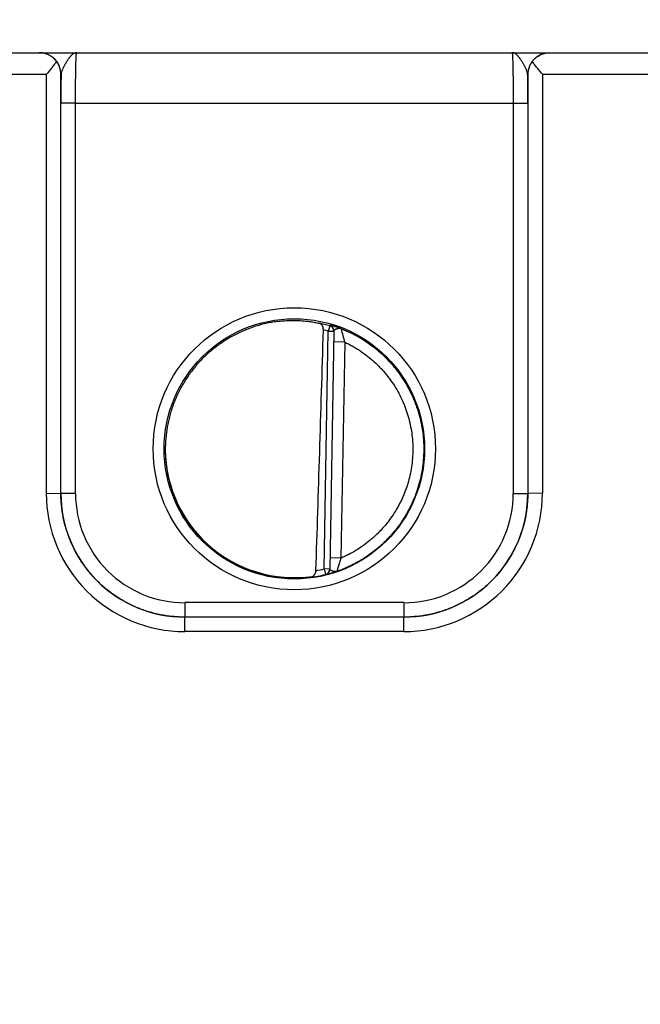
# Model space of a CAD drawing. Header units: inches. Extents: x 0 to 34, y 0 to 22.
# Tile 4 of 118: x 10.904 to 11.756, y 6.589 to 7.941. Entities that reach past the tile are written whole.
import ezdxf

# ---------------------------------------------------------------- set-up
doc = ezdxf.new("R2010")
doc.units = ezdxf.units.IN
doc.header["$LTSCALE"] = 1.87
doc.header["$MEASUREMENT"] = 0
doc.layers.get('0').update_dxf_attribs({"linetype": 'CONTINUOUS'})
doc.layers.add('DIMENSIONS', color=7, linetype='CONTINUOUS')
doc.styles.get("Standard").update_dxf_attribs({"font": 'txt', "width": 0.8})
doc.dimstyles.new('DIMSTYLE_1', dxfattribs={"dimtxt": 0.125, "dimasz": 0.18, "dimexe": 0.18, "dimexo": 0.0625, "dimgap": 0.09, "dimtad": 0, "dimtih": 1, "dimtoh": 1, "dimzin": 4, "dimdsep": 46, "dimtxsty": 'STANDARD', "dimblk": '_FILLED', "dimblk1": '_FILLED', "dimblk2": '_FILLED', "dimcen": 0.09, "dimadec": 0, "dimazin": 0, "dimtp": 0.01, "dimtm": 0.01, "dimtfac": 1, "dimtofl": 0, "dimtmove": 0, "dimatfit": 3, "dimldrblk": '_FILLED', "dimfxl": 1, "dimtolj": 1, "dimtzin": 4, "dimarcsym": 0})

# ---------------------------------------------------------------- blocks, each defined once
blk = doc.blocks.new('*D21')
at = {"layer": 'DIMENSIONS', "color": 2, "linetype": 'CONTINUOUS'}
for p, q in [((17.9524, 8.403), (17.9524, 8.5835)), ((17.7794, 8.1224), (17.9524, 8.403)), ((17.7794, 6.6766), (17.7794, 8.1224))]:
    blk.add_line(p, q, dxfattribs=at)
at = {"layer": 'DIMENSIONS', "color": 2, "linetype": 'CONTINUOUS', "insert": (17.8899, 8.646), "char_height": 0.125, "width": 1.325, "attachment_point": 1, "rotation": 90, "line_spacing_factor": 0.9}
blk.add_mtext('12.08{\\Ftxt.shx;\\W1.000000;\\H0.125000; }[306.8]', dxfattribs=at)
blk = doc.blocks.new('_FILLED')
at = {"color": 0, "linetype": 'BYBLOCK'}
blk.add_solid([(0, 0), (-1, 0.1736), (-1, -0.1736)], dxfattribs=at)
blk = doc.blocks.new('*D24')
at = {"layer": 'DIMENSIONS', "color": 2, "linetype": 'CONTINUOUS'}
blk.add_line((17.622, 6.2695), (17.622, 8.5835), dxfattribs=at)
at = {"layer": 'DIMENSIONS', "color": 2, "linetype": 'CONTINUOUS', "insert": (17.5595, 8.646), "char_height": 0.125, "width": 1.325, "attachment_point": 1, "rotation": 90, "line_spacing_factor": 0.9}
blk.add_mtext('11.92{\\Ftxt.shx;\\W1.000000;\\H0.125000; }[302.8]', dxfattribs=at)

msp = doc.modelspace()

# ---------------------------------------------------------------- linework, layer by layer
at = {"color": 7, "linetype": 'CONTINUOUS'}
for p, q in [((9.7833, 7.896), (17.563, 7.896)), ((10.6914, 7.8663), (10.9407, 7.8663)), ((10.9407, 7.291), (10.9407, 7.8663)), ((10.9607, 7.2908), (10.9607, 7.866)), ((10.9609, 7.866), (10.9607, 7.866)), ((11.6014, 7.866), (11.6012, 7.866)), ((11.6014, 7.866), (11.6014, 7.2908)), ((11.6214, 7.8663), (11.6214, 7.291)), ((11.6214, 7.8663), (11.8707, 7.8663)), ((10.9607, 7.2908), (10.9607, 7.8268)), ((10.9807, 7.8266), (10.9607, 7.8268)), ((10.9807, 7.2906), (10.9807, 7.8266)), ((10.9807, 7.8266), (11.5814, 7.8266)), ((11.5814, 7.8266), (11.6014, 7.8268)), ((11.5814, 7.8266), (11.5814, 7.2906)), ((11.6014, 7.8268), (11.6014, 7.2908)), ((11.3297, 7.5209), (11.3275, 7.5133)), ((11.3297, 7.5214), (11.3297, 7.5209)), ((11.3218, 7.187), (11.3275, 7.5133)), ((11.3354, 7.5132), (11.3275, 7.5133)), ((11.3354, 7.5137), (11.3297, 7.1867)), ((11.3501, 7.4986), (11.3351, 7.4988)), ((11.3501, 7.4986), (11.3449, 7.2018)), ((10.9407, 7.291), (10.9607, 7.2908)), ((10.9807, 7.2906), (10.9607, 7.2908)), ((11.5814, 7.2906), (11.6014, 7.2908)), ((11.6214, 7.291), (11.6014, 7.2908)), ((11.3449, 7.2018), (11.3299, 7.2021)), ((11.3218, 7.187), (11.3237, 7.1794)), ((11.3297, 7.1869), (11.3218, 7.187)), ((11.3237, 7.1792), (11.3237, 7.1794)), ((11.1307, 7.1407), (11.1307, 7.1208)), ((11.4314, 7.1407), (11.1307, 7.1407)), ((11.4314, 7.1407), (11.4314, 7.1208)), ((11.1307, 7.101), (11.1307, 7.1208)), ((11.4314, 7.1208), (11.1307, 7.1208)), ((11.4314, 7.1208), (11.1307, 7.1208)), ((11.4314, 7.101), (11.4314, 7.1208)), ((11.4314, 7.101), (11.1307, 7.101))]:
    msp.add_line(p, q, dxfattribs=at)
for centre, radius in [((11.281, 7.352), 0.1937), ((11.281, 7.3519), 0.1787)]:
    msp.add_circle(centre, radius, dxfattribs=at)
for centre, radius, start, end in [((10.9309, 7.866), 0.03, 0.0038, 89.8584), ((11.6312, 7.866), 0.03, 90.1415, 179.9963), ((15.4982, 7.8282), 4.5375, 179.5222, 180.0174), ((6.9215, 7.8276), 4.6799, 359.9898, 0.47), ((11.2808, 7.3499), 0.1779, 74.0687, 78.9234), ((11.3275, 7.5139), 0.00787, 359.0074, 74.1117), ((11.3275, 7.5133), 0.00787, 359.0007, 74.0857), ((11.2809, 7.35), 0.1699, 74.0681, 76.3603), ((11.6218, 7.5801), 0.2837, 192.8721, 196.7125), ((11.1306, 7.291), 0.19, 179.9978, 270.0047), ((11.1307, 7.2908), 0.17, 179.9996, 270.0028), ((11.1307, 7.2906), 0.15, 179.9978, 270.0047), ((11.4314, 7.291), 0.19, 269.9953, 0.0022), ((11.4314, 7.2908), 0.17, 269.9972, 0.0005), ((11.4314, 7.2906), 0.15, 269.9953, 0.0022), ((11.2808, 7.3522), 0.1702, 280.096, 283.9432), ((11.3218, 7.187), 0.00787, 283.9412, 358.9999), ((11.3218, 7.1868), 0.00787, 283.914, 358.9991), ((11.2808, 7.3522), 0.1781, 277.0014, 283.9435)]:
    msp.add_arc(centre, radius, start, end, dxfattribs=at)
for centre, major_axis, ratio, start_param, end_param in [((11.3027, 10.1094), (-0.078, -4.4688), 0.01745, 0.857621, 0.951729), ((11.281, 7.3521), (0, 0.1771), 1, 1.521607, 3.283994)]:
    msp.add_ellipse(centre, major_axis=major_axis, ratio=ratio, start_param=start_param, end_param=end_param, dxfattribs=at)
for points, knots in [([(10.9546, 7.8838), (10.9542, 7.8843), (10.9535, 7.8853), (10.9522, 7.8867), (10.9509, 7.8881), (10.9491, 7.8897), (10.9467, 7.8914), (10.9441, 7.8928), (10.9421, 7.8938), (10.9405, 7.8944), (10.939, 7.8949), (10.9374, 7.8953), (10.9358, 7.8956), (10.9342, 7.8958), (10.9325, 7.896), (10.9315, 7.896), (10.9309, 7.896)], [0, 0, 0, 0, 0.070576, 0.139538, 0.206998, 0.273072, 0.401496, 0.525839, 0.586793, 0.647064, 0.706757, 0.765974, 0.824811, 0.883366, 0.941733, 1, 1, 1, 1]), ([(10.9546, 7.8838), (10.9541, 7.8831), (10.9531, 7.8817), (10.9514, 7.8796), (10.9497, 7.8774), (10.948, 7.8752), (10.9462, 7.873), (10.9438, 7.87), (10.9419, 7.8678), (10.9407, 7.8663)], [0, 0, 0, 0, 0.11509, 0.234511, 0.357363, 0.482891, 0.610453, 0.739488, 1, 1, 1, 1]), ([(10.9607, 7.866), (10.9607, 7.8668), (10.9606, 7.8683), (10.9603, 7.8706), (10.9598, 7.8729), (10.9592, 7.8751), (10.9583, 7.8774), (10.9573, 7.8796), (10.9561, 7.8817), (10.9551, 7.8831), (10.9546, 7.8838)], [0, 0, 0, 0, 0.120429, 0.24137, 0.363207, 0.486333, 0.611153, 0.738084, 0.867555, 1, 1, 1, 1]), ([(10.9823, 7.896), (10.982, 7.896), (10.9815, 7.896), (10.9808, 7.8959), (10.98, 7.8957), (10.9793, 7.8954), (10.9785, 7.895), (10.9779, 7.8947), (10.9774, 7.8943), (10.9771, 7.8941), (10.9767, 7.8938), (10.9762, 7.8934), (10.9755, 7.8928), (10.9748, 7.8921), (10.974, 7.8913), (10.9733, 7.8904), (10.9727, 7.8896), (10.9722, 7.889), (10.9716, 7.8883), (10.971, 7.8875), (10.9702, 7.8864), (10.9695, 7.8852), (10.9687, 7.8841), (10.968, 7.8828), (10.9672, 7.8816), (10.9665, 7.8803), (10.9658, 7.879), (10.9651, 7.8777), (10.9644, 7.8764), (10.9637, 7.875), (10.9631, 7.8737), (10.9625, 7.8724), (10.962, 7.871), (10.9616, 7.87), (10.9614, 7.8691), (10.9612, 7.8683), (10.961, 7.8672), (10.9609, 7.8664), (10.9609, 7.866)], [0, 0, 0, 0, 0.019196, 0.038662, 0.058565, 0.079115, 0.10053, 0.122928, 0.134526, 0.146405, 0.15858, 0.171065, 0.196981, 0.224161, 0.252622, 0.282367, 0.313368, 0.329326, 0.345579, 0.378942, 0.413388, 0.448832, 0.485179, 0.522314, 0.560115, 0.598437, 0.637129, 0.676022, 0.714925, 0.753634, 0.79193, 0.829576, 0.866322, 0.90193, 0.919237, 0.936175, 0.968884, 1, 1, 1, 1]), ([(10.9807, 7.8266), (10.9807, 7.8289), (10.9807, 7.8334), (10.9807, 7.8402), (10.9808, 7.8467), (10.9808, 7.8531), (10.9809, 7.8593), (10.981, 7.8651), (10.981, 7.8705), (10.9811, 7.8756), (10.9812, 7.8795), (10.9813, 7.8823), (10.9814, 7.8843), (10.9814, 7.8861), (10.9815, 7.8878), (10.9816, 7.8893), (10.9816, 7.8907), (10.9817, 7.8919), (10.9818, 7.8928), (10.9818, 7.8935), (10.9819, 7.8939), (10.9819, 7.8943), (10.9819, 7.8947), (10.982, 7.895), (10.982, 7.8953), (10.9821, 7.8955), (10.9821, 7.8956), (10.9821, 7.8958), (10.9821, 7.8958), (10.9822, 7.8959), (10.9822, 7.8959), (10.9822, 7.896), (10.9822, 7.896), (10.9822, 7.896), (10.9822, 7.896), (10.9822, 7.896), (10.9823, 7.896)], [0, 0, 0, 0, 0.098183, 0.195346, 0.290565, 0.382933, 0.47157, 0.555633, 0.634321, 0.706886, 0.772639, 0.802763, 0.830956, 0.857151, 0.881285, 0.903302, 0.92315, 0.940782, 0.95616, 0.962991, 0.969246, 0.974922, 0.980015, 0.984523, 0.988445, 0.991781, 0.994531, 0.995688, 0.9967, 0.99757, 0.998298, 0.998891, 0.999357, 0.999547, 0.999714, 1, 1, 1, 1]), ([(11.5798, 7.896), (11.5798, 7.896), (11.5798, 7.896), (11.5799, 7.896), (11.5799, 7.896), (11.5799, 7.896), (11.5799, 7.8959), (11.5799, 7.8959), (11.5799, 7.8958), (11.58, 7.8958), (11.58, 7.8956), (11.58, 7.8955), (11.5801, 7.8953), (11.5801, 7.895), (11.5801, 7.8947), (11.5802, 7.8943), (11.5802, 7.8939), (11.5802, 7.8935), (11.5803, 7.8928), (11.5804, 7.8919), (11.5804, 7.8907), (11.5805, 7.8893), (11.5806, 7.8878), (11.5806, 7.8861), (11.5807, 7.8843), (11.5808, 7.8823), (11.5808, 7.8795), (11.5809, 7.8756), (11.581, 7.8705), (11.5811, 7.8651), (11.5812, 7.8593), (11.5813, 7.8531), (11.5813, 7.8467), (11.5814, 7.8402), (11.5814, 7.8334), (11.5814, 7.8289), (11.5814, 7.8266)], [0, 0, 0, 0, 0.000286, 0.000453, 0.000643, 0.001109, 0.001702, 0.002431, 0.0033, 0.004312, 0.005469, 0.008219, 0.011555, 0.015477, 0.019986, 0.025079, 0.030755, 0.03701, 0.043841, 0.059218, 0.076851, 0.096699, 0.118716, 0.142851, 0.169045, 0.197238, 0.227362, 0.293115, 0.365681, 0.444369, 0.528431, 0.617068, 0.709435, 0.804654, 0.901818, 1, 1, 1, 1]), ([(11.6012, 7.866), (11.6012, 7.8664), (11.6011, 7.8672), (11.6009, 7.8683), (11.6007, 7.8691), (11.6004, 7.87), (11.6001, 7.871), (11.5996, 7.8724), (11.599, 7.8737), (11.5984, 7.875), (11.5977, 7.8764), (11.597, 7.8777), (11.5963, 7.879), (11.5956, 7.8803), (11.5948, 7.8816), (11.5941, 7.8828), (11.5933, 7.8841), (11.5926, 7.8852), (11.5918, 7.8864), (11.5911, 7.8875), (11.5904, 7.8883), (11.5899, 7.889), (11.5894, 7.8896), (11.5888, 7.8904), (11.588, 7.8913), (11.5873, 7.8921), (11.5865, 7.8928), (11.5859, 7.8934), (11.5854, 7.8938), (11.585, 7.8941), (11.5847, 7.8943), (11.5842, 7.8947), (11.5835, 7.895), (11.5828, 7.8954), (11.5821, 7.8957), (11.5813, 7.8959), (11.5806, 7.896), (11.5801, 7.896), (11.5798, 7.896)], [0, 0, 0, 0, 0.031119, 0.063826, 0.080763, 0.09807, 0.133679, 0.170425, 0.208071, 0.246367, 0.285075, 0.323979, 0.362872, 0.401563, 0.439886, 0.477686, 0.514822, 0.551168, 0.586613, 0.621059, 0.654421, 0.670674, 0.686632, 0.717634, 0.747378, 0.775839, 0.80302, 0.828936, 0.841421, 0.853597, 0.865476, 0.877074, 0.89947, 0.920884, 0.941435, 0.961339, 0.980808, 1, 1, 1, 1]), ([(11.6075, 7.8838), (11.6069, 7.8831), (11.606, 7.8817), (11.6048, 7.8796), (11.6038, 7.8774), (11.6029, 7.8751), (11.6023, 7.8729), (11.6018, 7.8706), (11.6015, 7.8683), (11.6014, 7.8668), (11.6014, 7.866)], [0, 0, 0, 0, 0.132445, 0.261916, 0.388847, 0.513667, 0.636793, 0.75863, 0.879571, 1, 1, 1, 1]), ([(11.6075, 7.8838), (11.6078, 7.8843), (11.6086, 7.8853), (11.6103, 7.8872), (11.6125, 7.8893), (11.6154, 7.8914), (11.6184, 7.8931), (11.6211, 7.8942), (11.6232, 7.8949), (11.6248, 7.8953), (11.6264, 7.8956), (11.628, 7.8959), (11.6296, 7.896), (11.6307, 7.896), (11.6312, 7.896)], [0, 0, 0, 0, 0.070595, 0.139571, 0.273057, 0.401489, 0.525834, 0.647012, 0.706708, 0.765928, 0.824772, 0.883336, 0.941714, 1, 1, 1, 1]), ([(11.6214, 7.8663), (11.6202, 7.8678), (11.6183, 7.87), (11.6159, 7.873), (11.6141, 7.8752), (11.6124, 7.8774), (11.6107, 7.8796), (11.609, 7.8817), (11.608, 7.8831), (11.6075, 7.8838)], [0, 0, 0, 0, 0.260512, 0.389547, 0.517109, 0.642637, 0.765489, 0.88491, 1, 1, 1, 1]), ([(11.2576, 7.5268), (11.255, 7.5265), (11.2497, 7.5257), (11.2419, 7.5241), (11.2341, 7.5221), (11.2265, 7.5198), (11.2189, 7.5172), (11.2115, 7.5142), (11.2042, 7.5109), (11.1947, 7.5061), (11.1833, 7.4992), (11.1725, 7.4914), (11.1643, 7.4846), (11.1584, 7.4792), (11.1527, 7.4735), (11.1474, 7.4676), (11.1423, 7.4614), (11.1374, 7.4551), (11.1329, 7.4485), (11.1287, 7.4417), (11.1247, 7.4347), (11.1211, 7.4276), (11.1178, 7.4203), (11.1149, 7.4129), (11.1123, 7.4053), (11.11, 7.3976), (11.1081, 7.3899), (11.106, 7.3794), (11.1043, 7.3662), (11.1038, 7.3555), (11.1039, 7.3502)], [0, 0, 0, 0, 0.031255, 0.062509, 0.093763, 0.125017, 0.156271, 0.187525, 0.218779, 0.250033, 0.312524, 0.375014, 0.406266, 0.437519, 0.468771, 0.500023, 0.531275, 0.562526, 0.593778, 0.625029, 0.65628, 0.687531, 0.718781, 0.750032, 0.781282, 0.812532, 0.843782, 0.875032, 0.937516, 1, 1, 1, 1]), ([(11.2576, 7.5268), (11.2603, 7.5272), (11.2656, 7.5278), (11.2736, 7.5283), (11.2814, 7.5284), (11.2889, 7.5281), (11.2961, 7.5275), (11.3029, 7.5267), (11.3091, 7.5257), (11.3131, 7.5249), (11.315, 7.5244)], [0, 0, 0, 0, 0.140151, 0.278822, 0.414485, 0.545659, 0.670975, 0.789193, 0.899204, 1, 1, 1, 1]), ([(11.3209, 7.5151), (11.3209, 7.5154), (11.3209, 7.516), (11.3208, 7.5169), (11.3207, 7.5178), (11.3205, 7.5186), (11.3203, 7.5194), (11.3199, 7.5204), (11.3194, 7.5213), (11.3188, 7.522), (11.3183, 7.5226), (11.3178, 7.523), (11.3173, 7.5234), (11.3168, 7.5238), (11.3162, 7.5241), (11.3156, 7.5243), (11.3152, 7.5244), (11.315, 7.5244)], [0, 0, 0, 0, 0.0763, 0.151748, 0.225661, 0.297551, 0.367107, 0.434175, 0.56075, 0.620618, 0.678457, 0.734548, 0.789201, 0.842745, 0.895512, 0.947827, 1, 1, 1, 1]), ([(11.3453, 7.5169), (11.3447, 7.5171), (11.3436, 7.5175), (11.3421, 7.5181), (11.3406, 7.5186), (11.3391, 7.5191), (11.3377, 7.5195), (11.3364, 7.5199), (11.3352, 7.5202), (11.3341, 7.5205), (11.3331, 7.5208), (11.3324, 7.521), (11.3318, 7.5211), (11.3315, 7.5212), (11.3311, 7.5213), (11.3308, 7.5213), (11.3306, 7.5214), (11.3303, 7.5214), (11.3302, 7.5214), (11.33, 7.5215), (11.33, 7.5215), (11.3299, 7.5215), (11.3298, 7.5215), (11.3298, 7.5215), (11.3297, 7.5215), (11.3297, 7.5215), (11.3297, 7.5215), (11.3297, 7.5215), (11.3297, 7.5215), (11.3297, 7.5215), (11.3297, 7.5214), (11.3297, 7.5214)], [0, 0, 0, 0, 0.106469, 0.209215, 0.30769, 0.401402, 0.489895, 0.572716, 0.649439, 0.719631, 0.782874, 0.83875, 0.8638, 0.88686, 0.90788, 0.926817, 0.943628, 0.958272, 0.970712, 0.976098, 0.980922, 0.985184, 0.988881, 0.992014, 0.994586, 0.99661, 0.998113, 0.99869, 0.999173, 0.999594, 1, 1, 1, 1]), ([(11.3453, 7.5169), (11.345, 7.517), (11.3446, 7.5171), (11.3441, 7.5172), (11.3437, 7.5172), (11.3433, 7.5172), (11.3429, 7.5172), (11.3424, 7.5172), (11.3419, 7.5171), (11.3413, 7.517), (11.3408, 7.5169), (11.3404, 7.5168), (11.34, 7.5167), (11.3396, 7.5166), (11.3392, 7.5165), (11.3388, 7.5163), (11.3385, 7.5162), (11.3381, 7.5161), (11.3378, 7.5159), (11.3375, 7.5158), (11.3372, 7.5156), (11.3369, 7.5155), (11.3366, 7.5153), (11.3364, 7.5152), (11.3362, 7.515), (11.336, 7.5148), (11.3358, 7.5147), (11.3356, 7.5145), (11.3355, 7.5143), (11.3354, 7.5141), (11.3354, 7.5139), (11.3354, 7.5138), (11.3354, 7.5137)], [0, 0, 0, 0, 0.072892, 0.109166, 0.145604, 0.182244, 0.219085, 0.256233, 0.293674, 0.368921, 0.406576, 0.44413, 0.481452, 0.518378, 0.554777, 0.590536, 0.625519, 0.659591, 0.692628, 0.724515, 0.755141, 0.784409, 0.812233, 0.838544, 0.863305, 0.886507, 0.908179, 0.928423, 0.947416, 0.965412, 0.982785, 1, 1, 1, 1]), ([(11.3453, 7.5169), (11.3473, 7.5161), (11.3515, 7.5144), (11.3596, 7.5107), (11.3695, 7.5056), (11.3808, 7.4985), (11.3898, 7.4919), (11.3967, 7.4862), (11.4017, 7.4818), (11.4065, 7.4771), (11.4111, 7.4723), (11.4156, 7.4673), (11.4213, 7.4605), (11.4279, 7.4515), (11.435, 7.4402), (11.4402, 7.4303), (11.4439, 7.4222), (11.4465, 7.416), (11.4488, 7.4097), (11.4516, 7.4012), (11.4544, 7.3905), (11.4569, 7.3773), (11.4584, 7.364), (11.4587, 7.3551), (11.4586, 7.3506)], [0, 0, 0, 0, 0.031253, 0.062507, 0.125003, 0.187499, 0.249995, 0.281248, 0.312501, 0.343755, 0.375008, 0.406262, 0.437515, 0.500011, 0.562507, 0.625003, 0.656256, 0.68751, 0.718763, 0.750017, 0.812513, 0.875008, 0.937504, 1, 1, 1, 1]), ([(11.3501, 7.4986), (11.3519, 7.4977), (11.3553, 7.496), (11.3621, 7.4924), (11.3703, 7.4874), (11.3797, 7.4807), (11.3887, 7.4734), (11.3957, 7.4668), (11.401, 7.4612), (11.4048, 7.4569), (11.4085, 7.4524), (11.4131, 7.4463), (11.4186, 7.4383), (11.4244, 7.4284), (11.4286, 7.4197), (11.4317, 7.4127), (11.4338, 7.4073), (11.4356, 7.4018), (11.4379, 7.3945), (11.4402, 7.3851), (11.4422, 7.3737), (11.4434, 7.3622), (11.4437, 7.3545), (11.4436, 7.3507)], [0, 0, 0, 0, 0.031253, 0.062507, 0.125004, 0.187501, 0.249998, 0.312494, 0.343748, 0.375001, 0.406255, 0.437508, 0.500005, 0.562502, 0.624999, 0.656252, 0.687506, 0.718759, 0.750012, 0.812509, 0.875006, 0.937503, 1, 1, 1, 1]), ([(11.1039, 7.3502), (11.1039, 7.3451), (11.1044, 7.3347), (11.1062, 7.3219), (11.1082, 7.3118), (11.1101, 7.3043), (11.1123, 7.2969), (11.1149, 7.2896), (11.1177, 7.2824), (11.1209, 7.2753), (11.1243, 7.2684), (11.1293, 7.2594), (11.1364, 7.2485), (11.1443, 7.2383), (11.1511, 7.2306), (11.1565, 7.225), (11.1621, 7.2197), (11.1699, 7.213), (11.1802, 7.2052), (11.1912, 7.1983), (11.2003, 7.1934), (11.2072, 7.19), (11.2143, 7.187), (11.2216, 7.1842), (11.2289, 7.1818), (11.2364, 7.1796), (11.2439, 7.1779), (11.249, 7.1769), (11.2515, 7.1765)], [0, 0, 0, 0, 0.062486, 0.124973, 0.156224, 0.187475, 0.218726, 0.249977, 0.281228, 0.31248, 0.343731, 0.374983, 0.437473, 0.499963, 0.531216, 0.562469, 0.593722, 0.624975, 0.687468, 0.749961, 0.781216, 0.81247, 0.843725, 0.874979, 0.906234, 0.93749, 0.968745, 1, 1, 1, 1]), ([(11.4586, 7.3506), (11.4586, 7.3461), (11.4582, 7.337), (11.4566, 7.3234), (11.4539, 7.31), (11.4502, 7.2968), (11.4455, 7.2839), (11.4399, 7.2715), (11.4332, 7.2595), (11.4257, 7.2481), (11.4188, 7.239), (11.4128, 7.2322), (11.4081, 7.2272), (11.4032, 7.2224), (11.3965, 7.2162), (11.3876, 7.2091), (11.3764, 7.2013), (11.3665, 7.1955), (11.3584, 7.1914), (11.3522, 7.1886), (11.3459, 7.1859), (11.3416, 7.1844), (11.3394, 7.1836)], [0, 0, 0, 0, 0.062497, 0.124994, 0.187491, 0.249988, 0.312485, 0.374982, 0.43748, 0.499977, 0.562474, 0.593728, 0.624983, 0.656237, 0.687491, 0.749988, 0.812486, 0.874983, 0.906237, 0.937491, 0.968746, 1, 1, 1, 1]), ([(11.4436, 7.3507), (11.4436, 7.3468), (11.4433, 7.3389), (11.442, 7.3271), (11.4398, 7.3155), (11.4373, 7.306), (11.4348, 7.2985), (11.4328, 7.2929), (11.4306, 7.2874), (11.4282, 7.282), (11.4256, 7.2767), (11.4218, 7.2698), (11.4167, 7.2614), (11.4109, 7.2534), (11.406, 7.2472), (11.4021, 7.2428), (11.3981, 7.2384), (11.3939, 7.2343), (11.3896, 7.2302), (11.3836, 7.2251), (11.3758, 7.2191), (11.366, 7.2125), (11.3574, 7.2077), (11.3503, 7.2042), (11.3467, 7.2026), (11.3449, 7.2018)], [0, 0, 0, 0, 0.062495, 0.124991, 0.187486, 0.249982, 0.281235, 0.312488, 0.343741, 0.374993, 0.406246, 0.437499, 0.499995, 0.56249, 0.593743, 0.624996, 0.656249, 0.687502, 0.718755, 0.750008, 0.812503, 0.874999, 0.937494, 0.968747, 1, 1, 1, 1]), ([(11.1307, 7.1208), (11.1279, 7.1208), (11.1223, 7.121), (11.114, 7.1216), (11.1057, 7.1226), (11.0975, 7.124), (11.0893, 7.1259), (11.0813, 7.1281), (11.0734, 7.1307), (11.0656, 7.1337), (11.058, 7.1371), (11.0505, 7.1408), (11.0432, 7.145), (11.0362, 7.1494), (11.0294, 7.1542), (11.0228, 7.1594), (11.0165, 7.1648), (11.0104, 7.1706), (11.0047, 7.1766), (10.9992, 7.1829), (10.9941, 7.1895), (10.9893, 7.1963), (10.9848, 7.2034), (10.9807, 7.2106), (10.9769, 7.2181), (10.9736, 7.2257), (10.9706, 7.2335), (10.9679, 7.2414), (10.9657, 7.2495), (10.9639, 7.2576), (10.9625, 7.2659), (10.9614, 7.2741), (10.9608, 7.2825), (10.9607, 7.288), (10.9607, 7.2908)], [0, 0, 0, 0, 0.031251, 0.062501, 0.093752, 0.125003, 0.156254, 0.187504, 0.218755, 0.250006, 0.281256, 0.312507, 0.343757, 0.375008, 0.406258, 0.437509, 0.468759, 0.500009, 0.531259, 0.562509, 0.593759, 0.625009, 0.656258, 0.687508, 0.718758, 0.750007, 0.781256, 0.812506, 0.843755, 0.875004, 0.906253, 0.937502, 0.968751, 1, 1, 1, 1]), ([(10.9607, 7.2908), (10.9607, 7.2908), (10.9607, 7.2908), (10.9607, 7.2908), (10.9607, 7.2908), (10.9607, 7.2908), (10.9607, 7.2908)], [0, 0, 0, 0, 0.269142, 0.532263, 0.767297, 1, 1, 1, 1]), ([(11.6014, 7.2908), (11.6014, 7.288), (11.6013, 7.2825), (11.6006, 7.2741), (11.5996, 7.2659), (11.5982, 7.2576), (11.5964, 7.2495), (11.5941, 7.2414), (11.5915, 7.2335), (11.5885, 7.2257), (11.5851, 7.2181), (11.5814, 7.2106), (11.5773, 7.2034), (11.5728, 7.1963), (11.568, 7.1895), (11.5629, 7.1829), (11.5574, 7.1766), (11.5517, 7.1706), (11.5456, 7.1648), (11.5393, 7.1594), (11.5327, 7.1542), (11.5259, 7.1494), (11.5188, 7.145), (11.5116, 7.1408), (11.5041, 7.1371), (11.4965, 7.1337), (11.4887, 7.1307), (11.4808, 7.1281), (11.4727, 7.1259), (11.4646, 7.124), (11.4564, 7.1226), (11.4481, 7.1216), (11.4398, 7.121), (11.4342, 7.1208), (11.4314, 7.1208)], [0, 0, 0, 0, 0.031249, 0.062498, 0.093747, 0.124996, 0.156245, 0.187494, 0.218744, 0.249993, 0.281242, 0.312492, 0.343742, 0.374991, 0.406241, 0.437491, 0.468741, 0.499991, 0.531241, 0.562492, 0.593742, 0.624992, 0.656243, 0.687493, 0.718744, 0.749994, 0.781245, 0.812496, 0.843746, 0.874997, 0.906248, 0.937499, 0.968749, 1, 1, 1, 1]), ([(11.6014, 7.2908), (11.6014, 7.2908), (11.6014, 7.2908), (11.6014, 7.2908), (11.6014, 7.2908), (11.6014, 7.2908), (11.6014, 7.2908)], [0, 0, 0, 0, 0.271133, 0.535342, 0.768839, 1, 1, 1, 1]), ([(11.3449, 7.2018), (11.3442, 7.1997), (11.3432, 7.1966), (11.342, 7.1926), (11.3412, 7.1898), (11.3405, 7.1875), (11.34, 7.1858), (11.3397, 7.1847), (11.3396, 7.1841), (11.3395, 7.1838), (11.3395, 7.1837), (11.3394, 7.1836)], [0, 0, 0, 0, 0.34788, 0.513151, 0.665993, 0.799518, 0.905358, 0.945087, 0.974619, 0.993112, 1, 1, 1, 1]), ([(11.3025, 7.1755), (11.303, 7.1755), (11.3037, 7.1757), (11.3047, 7.176), (11.3054, 7.1763), (11.306, 7.1766), (11.3067, 7.1771), (11.3073, 7.1775), (11.3079, 7.1781), (11.3084, 7.1787), (11.3089, 7.1794), (11.3094, 7.1801), (11.3098, 7.1809), (11.3101, 7.1818), (11.3105, 7.183), (11.3106, 7.184), (11.3106, 7.1846)], [0, 0, 0, 0, 0.112026, 0.168031, 0.22427, 0.280975, 0.3384, 0.396816, 0.456504, 0.517737, 0.580768, 0.645802, 0.712967, 0.782269, 0.853544, 1, 1, 1, 1]), ([(11.3394, 7.1836), (11.3392, 7.1835), (11.3386, 7.1833), (11.3378, 7.1831), (11.337, 7.1828), (11.3359, 7.1825), (11.3347, 7.1821), (11.3332, 7.1816), (11.3318, 7.1812), (11.3305, 7.1808), (11.3293, 7.1805), (11.3282, 7.1802), (11.3273, 7.18), (11.3267, 7.1798), (11.3263, 7.1797), (11.3259, 7.1796), (11.3255, 7.1795), (11.3252, 7.1795), (11.3249, 7.1794), (11.3246, 7.1793), (11.3244, 7.1793), (11.3242, 7.1793), (11.324, 7.1792), (11.3239, 7.1792), (11.3239, 7.1792), (11.3238, 7.1792), (11.3238, 7.1792), (11.3237, 7.1792), (11.3237, 7.1792), (11.3237, 7.1792), (11.3237, 7.1792), (11.3237, 7.1792), (11.3237, 7.1792), (11.3237, 7.1792), (11.3237, 7.1792), (11.3237, 7.1792), (11.3237, 7.1792), (11.3237, 7.1792)], [0, 0, 0, 0, 0.053491, 0.106159, 0.157922, 0.208694, 0.307022, 0.400654, 0.489109, 0.571942, 0.64872, 0.719018, 0.782399, 0.811368, 0.838451, 0.863599, 0.886764, 0.9079, 0.926955, 0.943887, 0.958655, 0.971218, 0.981539, 0.985848, 0.989585, 0.992747, 0.995332, 0.996407, 0.997338, 0.998124, 0.998765, 0.999264, 0.999461, 0.999624, 0.999754, 0.999855, 1, 1, 1, 1]), ([(11.3394, 7.1836), (11.3393, 7.1836), (11.339, 7.1835), (11.3387, 7.1834), (11.3383, 7.1834), (11.3378, 7.1833), (11.3374, 7.1833), (11.337, 7.1833), (11.3366, 7.1834), (11.3362, 7.1834), (11.3358, 7.1835), (11.3354, 7.1836), (11.335, 7.1836), (11.3346, 7.1837), (11.3342, 7.1838), (11.3337, 7.184), (11.3332, 7.1842), (11.3327, 7.1843), (11.3323, 7.1845), (11.332, 7.1846), (11.3317, 7.1848), (11.3314, 7.1849), (11.331, 7.1851), (11.3307, 7.1853), (11.3304, 7.1855), (11.3302, 7.1857), (11.33, 7.1858), (11.3299, 7.186), (11.3298, 7.1862), (11.3297, 7.1863), (11.3297, 7.1865), (11.3297, 7.1866), (11.3297, 7.1867)], [0, 0, 0, 0, 0.037337, 0.074567, 0.111462, 0.148559, 0.185828, 0.223181, 0.26074, 0.298551, 0.336555, 0.374614, 0.412584, 0.450409, 0.487992, 0.525162, 0.597695, 0.632804, 0.666963, 0.700039, 0.731908, 0.762453, 0.791566, 0.845136, 0.869478, 0.892151, 0.913183, 0.932654, 0.950732, 0.967706, 0.983961, 1, 1, 1, 1]), ([(11.3025, 7.1755), (11.2987, 7.175), (11.2929, 7.1744), (11.285, 7.174), (11.2786, 7.174), (11.272, 7.1742), (11.2629, 7.1748), (11.2561, 7.1757), (11.2515, 7.1765)], [0, 0, 0, 0, 0.22139, 0.341572, 0.466911, 0.596457, 0.729199, 1, 1, 1, 1]), ([(11.1307, 7.1208), (11.1307, 7.1208), (11.1307, 7.1208), (11.1307, 7.1208), (11.1307, 7.1208)], [0, 0, 0, 0, 0.570412, 1, 1, 1, 1]), ([(11.4314, 7.1208), (11.4314, 7.1208), (11.4314, 7.1208), (11.4314, 7.1208), (11.4314, 7.1208)], [0, 0, 0, 0, 0.564412, 1, 1, 1, 1])]:
    msp.add_open_spline(points, degree=3, knots=knots, dxfattribs=at)

# ---------------------------------------------------------------- dimensions: what is measured, and where the dimension line sits
at = {"layer": 'DIMENSIONS', "color": 2, "linetype": 'CONTINUOUS'}
for feature_location, offset, dtype, origin, picture, middle in [((17.7794, 6.6766), (0.173, 1.9069), 0, (5.6991, 6.6141), '*D21', (17.9524, 9.3085)), ((17.622, 6.2695), (0, 2.314), 1, (5.6991, 6.207), '*D24', (17.622, 9.3085))]:
    dim = msp.add_ordinate_dim(feature_location=feature_location, offset=offset, dtype=dtype, origin=origin, dimstyle='DIMSTYLE_1', dxfattribs=at)
    dim.commit()
    dim.dimension.update_dxf_attribs({"geometry": picture, "text_midpoint": middle})

doc.saveas('drawing.dxf')
